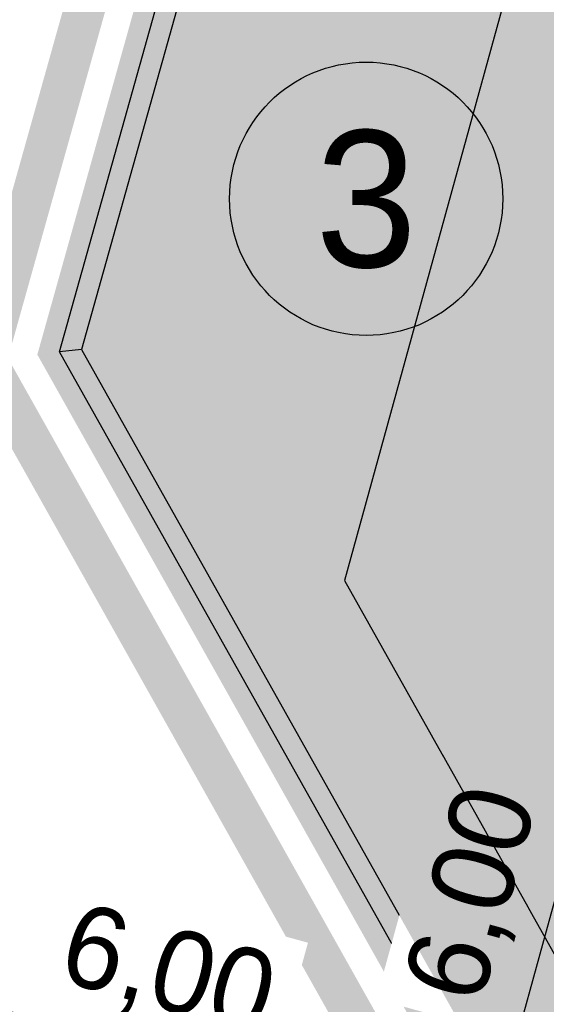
# Model space of a CAD drawing. Extents: x 7460161 to 7461537, y 5624691 to 5625913.
# Tile 11 of 26: x 7460305.31 to 7460309.17, y 5625796.09 to 5625803.29. Entities that reach past the tile are written whole.
import ezdxf
from ezdxf.enums import TextEntityAlignment as Align

# ---------------------------------------------------------------- set-up
doc = ezdxf.new("R2010")
doc.units = 0
doc.header["$MEASUREMENT"] = 0
doc.linetypes.add('DASHED', pattern=[0.75, 0.5, -0.25])
for name, color, linetype in [('AZ_chodniki', 45, 'Continuous'), ('az_ogrodzenie', 10, 'Continuous'), ('hatch_kostka_PROKON', 9, 'Continuous'), ('hatch_kostka_R&F', 9, 'Continuous'), ('ozn_graficzne_PROKON', 5, 'Continuous'), ('widoki_R&F', 4, 'Continuous'), ('wymiary_R&F', 3, 'Continuous')]:
    doc.layers.add(name, color=color, linetype=linetype)
doc.layers.add('AZ_granica', color=7, linetype='Continuous', true_color=0xf00018)
doc.layers.add('az_zieleń', color=7, linetype='Continuous', lineweight=5, true_color=0x00b32d)
doc.styles.add('TECH', font='FL Pismo Techniczne.ttf')
doc.dimstyles.new('K_1-500', dxfattribs={"dimscale": 5, "dimtxt": 0.12, "dimasz": 0.006999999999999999, "dimexe": 10, "dimexo": 50, "dimgap": 0.04, "dimtad": 1, "dimrnd": 0.01, "dimzin": 1, "dimtxsty": 'TECH', "dimblk": 'SS', "dimcen": 0, "dimdle": 10, "dimse1": 1, "dimse2": 1, "dimclrd": 256, "dimclre": 256, "dimclrt": 7, "dimazin": 0, "dimtfac": 1, "dimtix": 1, "dimtmove": 1, "dimatfit": 3, "dimfxl": 1, "dimtfill": 1, "dimtfillclr": 256, "dimtolj": 1, "dimtzin": 0, "dimlwd": -1, "dimarcsym": 0})

# ---------------------------------------------------------------- blocks, each defined once
blk = doc.blocks.new('ogrodzenie')
at = {"layer": 'hatch_kostka_PROKON', "linetype": 'ByBlock', "transparency": 33554457}
blk.add_hatch(color=256, dxfattribs=at).paths.add_polyline_path([(7460350.939338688, 5625701.721017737), (7460348.926884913, 5625702.285450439), (7460341.720402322, 5625698.475611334), (7460340.431329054, 5625693.879491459), (7460344.527236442, 5625686.590448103), (7460353.421875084, 5625684.095769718), (7460359.097979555, 5625684.788697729), (7460363.196785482, 5625688.882980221), (7460363.760947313, 5625690.894468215), (7460362.390058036, 5625696.519270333), (7460357.827162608, 5625699.78919047), (7460353.057600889, 5625701.126908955), (7460353.098108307, 5625701.271335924), (7460357.893083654, 5625699.92648968), (7460362.522626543, 5625696.608807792), (7460363.915987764, 5625690.891802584), (7460363.330598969, 5625688.804631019), (7460359.167436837, 5625684.646063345), (7460353.410262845, 5625683.943238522), (7460344.426905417, 5625686.462799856), (7460340.270123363, 5625693.860175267), (7460341.593365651, 5625698.578122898), (7460348.909726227, 5625702.446051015), (7460350.979846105, 5625701.865444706)])
at = {"layer": 'widoki_R&F', "linetype": 'ByBlock'}
blk.add_lwpolyline([(7460350.939338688, 5625701.721017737), (7460348.926884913, 5625702.285450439), (7460341.720402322, 5625698.475611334), (7460340.431329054, 5625693.879491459), (7460344.527236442, 5625686.590448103), (7460353.421875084, 5625684.095769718), (7460359.097979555, 5625684.788697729), (7460363.196785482, 5625688.882980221), (7460363.760947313, 5625690.894468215), (7460362.390058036, 5625696.519270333), (7460357.827162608, 5625699.78919047), (7460353.057600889, 5625701.126908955), (7460353.098108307, 5625701.271335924), (7460357.893083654, 5625699.92648968), (7460362.522626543, 5625696.608807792), (7460363.915987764, 5625690.891802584), (7460363.330598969, 5625688.804631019), (7460359.167436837, 5625684.646063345), (7460353.410262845, 5625683.943238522), (7460344.426905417, 5625686.462799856), (7460340.270123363, 5625693.860175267), (7460341.593365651, 5625698.578122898), (7460348.909726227, 5625702.446051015), (7460350.979846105, 5625701.865444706)], close=True, dxfattribs=at)
blk.add_lwpolyline([(7460340.431329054, 5625693.87949146), (7460340.270123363, 5625693.860175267)], dxfattribs=at)
blk = doc.blocks.new('SS')
blk.add_line((0, -15), (0, 15))
at = {"const_width": 1.5}
blk.add_lwpolyline([(-5, -5), (5, 5)], dxfattribs=at)
blk = doc.blocks.new('*D19')
at = {"layer": 'Defpoints', "color": 0, "linetype": 'ByBlock'}
for p in [(7460317.558491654, 5625797.558882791), (7460308.400998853, 5625793.839498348), (7460309.76206187, 5625793.464484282)]:
    blk.add_point(p, dxfattribs=at)
at = {"layer": 'wymiary_R&F', "linetype": 'ByBlock'}
blk.add_line((7460309.990349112, 5625799.607830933), (7460308.410295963, 5625793.873240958), dxfattribs=at)
at = {"layer": 'wymiary_R&F', "linetype": 'ByBlock', "xscale": 0.035, "yscale": 0.035, "zscale": 0.035}
for p, rotation in [((7460309.999646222, 5625799.641573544), 74.59550624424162), ((7460308.400998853, 5625793.839498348), 254.5955062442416)]:
    blk.add_blockref('SS', p, dxfattribs=dict(at, rotation=rotation))
at = {"layer": 'wymiary_R&F', "color": 7, "linetype": 'ByBlock', "insert": (7460308.660440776, 5625796.889289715), "char_height": 0.6, "attachment_point": 5, "rotation": 74.59550624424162, "style": 'TECH', "bg_fill": 3, "box_fill_scale": 1.25, "bg_fill_color": 256, "bg_fill_true_color": 13158600, "bg_fill_transparency": 0}
blk.add_mtext('\\A1;{\\C6;6,00}', dxfattribs=at)
blk = doc.blocks.new('*D23')
at = {"layer": 'Defpoints', "color": 0, "linetype": 'ByBlock', "transparency": 16777216}
for p in [(7460305.605279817, 5625800.861859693), (7460311.398055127, 5625799.256269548), (7460304.343555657, 5625796.282601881)]:
    blk.add_point(p, dxfattribs=at)
at = {"layer": 'wymiary_R&F', "linetype": 'ByBlock', "transparency": 16777216}
blk.add_line((7460310.105022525, 5625794.695143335), (7460304.377298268, 5625796.27330477), dxfattribs=at)
at = {"layer": 'wymiary_R&F', "linetype": 'ByBlock', "transparency": 16777216, "xscale": 0.035, "yscale": 0.035, "zscale": 0.035}
for p, rotation in [((7460304.343555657, 5625796.282601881), 164.595506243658), ((7460310.138765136, 5625794.685846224), 344.595506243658)]:
    blk.add_blockref('SS', p, dxfattribs=dict(at, rotation=rotation))
at = {"layer": 'wymiary_R&F', "color": 7, "linetype": 'ByBlock', "transparency": 16777216, "insert": (7460306.39358475, 5625796.298624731), "char_height": 0.6, "attachment_point": 5, "rotation": 344.595506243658, "style": 'TECH', "bg_fill": 3, "box_fill_scale": 1.25, "bg_fill_color": 256, "bg_fill_true_color": 13158600, "bg_fill_transparency": 0}
blk.add_mtext('\\A1;{\\C6;6,00}', dxfattribs=at)
blk = doc.blocks.new('*D29')
at = {"layer": 'Defpoints', "color": 0, "linetype": 'ByBlock'}
for p in [(7460311.398055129, 5625799.256269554), (7460299.986236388, 5625755.205828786), (7460299.986236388, 5625749.996635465)]:
    blk.add_point(p, dxfattribs=at)
at = {"layer": 'wymiary_R&F', "linetype": 'ByBlock'}
blk.add_line((7460311.363055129, 5625755.205828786), (7460300.021236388, 5625755.205828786), dxfattribs=at)
at = {"layer": 'wymiary_R&F', "linetype": 'ByBlock', "xscale": 0.035, "yscale": 0.035, "zscale": 0.035, "rotation": 180}
blk.add_blockref('SS', (7460299.986236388, 5625755.205828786), dxfattribs=at)
at = {"layer": 'wymiary_R&F', "linetype": 'ByBlock', "xscale": 0.035, "yscale": 0.035, "zscale": 0.035}
blk.add_blockref('SS', (7460311.398055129, 5625755.205828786), dxfattribs=at)
at = {"layer": 'wymiary_R&F', "color": 7, "linetype": 'ByBlock', "insert": (7460305.692145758, 5625755.765828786), "char_height": 0.6, "attachment_point": 5, "style": 'TECH', "bg_fill": 3, "box_fill_scale": 1.25, "bg_fill_color": 256, "bg_fill_true_color": 13158600, "bg_fill_transparency": 0}
blk.add_mtext('\\A1;11,41', dxfattribs=at)
blk = doc.blocks.new('*D30')
at = {"layer": 'Defpoints', "color": 0, "linetype": 'ByBlock', "transparency": 16777216}
for p in [(7460320.392099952, 5625796.778137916), (7460299.991506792, 5625753.671027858), (7460299.991506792, 5625749.996571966)]:
    blk.add_point(p, dxfattribs=at)
at = {"layer": 'wymiary_R&F', "linetype": 'ByBlock', "transparency": 16777216}
blk.add_line((7460320.357099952, 5625753.671027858), (7460300.026506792, 5625753.671027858), dxfattribs=at)
at = {"layer": 'wymiary_R&F', "linetype": 'ByBlock', "transparency": 16777216, "xscale": 0.035, "yscale": 0.035, "zscale": 0.035, "rotation": 180}
blk.add_blockref('SS', (7460299.991506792, 5625753.671027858), dxfattribs=at)
at = {"layer": 'wymiary_R&F', "linetype": 'ByBlock', "transparency": 16777216, "xscale": 0.035, "yscale": 0.035, "zscale": 0.035}
blk.add_blockref('SS', (7460320.392099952, 5625753.671027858), dxfattribs=at)
at = {"layer": 'wymiary_R&F', "color": 7, "linetype": 'ByBlock', "transparency": 16777216, "insert": (7460310.191803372, 5625754.231027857), "char_height": 0.6, "attachment_point": 5, "style": 'TECH', "bg_fill": 3, "box_fill_scale": 1.25, "bg_fill_color": 256, "bg_fill_true_color": 13158600, "bg_fill_transparency": 0}
blk.add_mtext('\\A1;20,40', dxfattribs=at)

msp = doc.modelspace()

# ---------------------------------------------------------------- hatches: boundary and pattern name
at = {"layer": 'hatch_kostka_R&F', "linetype": 'ByBlock', "true_color": 0xd2d2cf, "transparency": 33554559}
h = msp.add_hatch(color=254, dxfattribs=at)
edge = h.paths.add_edge_path(flags=16)
edge.add_line((7460310.157534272, 5625796.843325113), (7460311.099808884, 5625795.166460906))
edge.add_line((7460311.099808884, 5625795.166460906), (7460318.900249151, 5625792.978672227))
edge.add_line((7460318.900249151, 5625792.978672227), (7460323.576496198, 5625793.549539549))
edge.add_line((7460323.576496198, 5625793.549539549), (7460326.881575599, 5625796.850971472))
edge.add_line((7460326.881575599, 5625796.850971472), (7460327.183938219, 5625797.929028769))
edge.add_line((7460327.183938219, 5625797.929028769), (7460326.096064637, 5625802.392608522))
edge.add_line((7460326.096064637, 5625802.392608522), (7460323.120428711, 5625804.951444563))
edge.add_line((7460323.120428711, 5625804.951444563), (7460316.410840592, 5625806.796695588))
edge.add_line((7460316.410840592, 5625806.796695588), (7460312.301389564, 5625804.624158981))
edge.add_line((7460312.301389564, 5625804.624158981), (7460311.713087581, 5625802.488996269))
edge.add_line((7460311.713087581, 5625802.488996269), (7460312.056789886, 5625802.394295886))
edge.add_arc((7460312.018629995, 5625802.165261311), 0.2321917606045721, 80.5407296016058, 150.8687327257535)
edge.add_line((7460311.815808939, 5625802.278295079), (7460311.509084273, 5625801.16507925))
edge.add_arc((7460311.738758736, 5625801.123694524), 0.2333732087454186, 169.7855583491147, 246.6110922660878)
edge.add_line((7460311.646116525, 5625800.909497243), (7460311.303870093, 5625801.003796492))
edge.add_line((7460311.303870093, 5625801.003796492), (7460310.157534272, 5625796.843325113))
h.paths.add_polyline_path([(7460316.315003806, 5625808.867133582), (7460316.274495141, 5625808.722702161), (7460316.131111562, 5625808.762916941), (7460315.907482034, 5625807.942839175), (7460314.856935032, 5625808.237485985), (7460309.388644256, 5625805.346573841), (7460307.692152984, 5625799.189387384), (7460310.430935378, 5625794.315472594), (7460318.822834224, 5625791.961797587), (7460324.039544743, 5625792.598643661), (7460327.773665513, 5625796.328643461), (7460328.217541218, 5625797.911257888), (7460326.991578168, 5625802.941423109), (7460323.601289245, 5625805.856831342), (7460318.326204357, 5625807.310276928), (7460318.538227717, 5625808.087793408), (7460318.394278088, 5625808.125932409), (7460318.43326837, 5625808.273095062)])

# ---------------------------------------------------------------- linework, layer by layer
at = {"layer": 'AZ_chodniki', "linetype": 'Continuous'}
msp.add_lwpolyline([(7460318.326204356, 5625807.310276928), (7460318.57769173, 5625808.232512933), (7460316.170575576, 5625808.907636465), (7460315.907482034, 5625807.942839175), (7460316.170575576, 5625808.907636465), (7460315.907482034, 5625807.942839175), (7460314.856935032, 5625808.237485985), (7460309.388644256, 5625805.346573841), (7460307.692152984, 5625799.189387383), (7460307.692152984, 5625799.189387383), (7460307.692152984, 5625799.189387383), (7460307.692152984, 5625799.189387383), (7460307.692152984, 5625799.189387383), (7460307.692152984, 5625799.189387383), (7460310.430935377, 5625794.315472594), (7460318.822834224, 5625791.961797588), (7460324.039544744, 5625792.598643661), (7460327.773665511, 5625796.328643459), (7460328.217541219, 5625797.91125789), (7460326.991578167, 5625802.941423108), (7460323.601289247, 5625805.856831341), (7460318.326204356, 5625807.310276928)], dxfattribs=at)
at = {"layer": 'AZ_granica', "color": 106, "linetype": 'DASHED', "ltscale": 3, "true_color": 0x00671f, "const_width": 0.3}
msp.add_lwpolyline([(7460320.156986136, 5625808.30886199), (7460323.44797693, 5625807.385838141), (7460328.299678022, 5625803.908950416), (7460329.767945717, 5625797.884601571), (7460329.111800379, 5625795.545151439), (7460324.734117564, 5625791.172299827), (7460318.706711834, 5625790.436485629), (7460309.427625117, 5625793.038990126), (7460305.067927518, 5625800.797472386), (7460306.505066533, 5625805.921512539), (7460314.187687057, 5625809.98307069), (7460314.861330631, 5625809.794133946), (7460319.75116576, 5625827.22857228), (7460325.260542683, 5625826.505312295)], close=True, dxfattribs=at)
at = {"layer": 'az_ogrodzenie', "color": 30, "linetype": 'DASHED', "ltscale": 3, "const_width": 0.3}
msp.add_lwpolyline([(7460319.540538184, 5625807.962463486), (7460323.228240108, 5625806.928174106), (7460327.857782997, 5625803.610492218), (7460329.251144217, 5625797.89348701), (7460328.665755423, 5625795.806315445), (7460324.502593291, 5625791.647747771), (7460318.745419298, 5625790.944922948), (7460309.762061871, 5625793.464484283), (7460305.605279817, 5625800.861859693), (7460306.928522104, 5625805.579807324), (7460314.24488268, 5625809.447735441), (7460315.207729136, 5625809.177685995), (7460320.115602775, 5625826.676439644), (7460324.623274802, 5625826.084681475)], close=True, dxfattribs=at)
at = {"layer": 'ozn_graficzne_PROKON', "color": 3}
msp.add_circle((7460307.851400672, 5625801.983177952), 1, dxfattribs=at)

# ---------------------------------------------------------------- block references
at = {"linetype": 'ByBlock'}
msp.add_blockref('ogrodzenie', (-34.66484354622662, 107.00168442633), dxfattribs=at)

# ---------------------------------------------------------------- texts
at = {"layer": 'ozn_graficzne_PROKON', "color": 1, "style": 'TECH'}
msp.add_text('3', height=1, dxfattribs=at).set_placement((7460307.851400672, 5625801.983177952), align=Align.MIDDLE_CENTER)

# ---------------------------------------------------------------- next in the draw order: dimensions: what is measured, and where the dimension line sits
at = {"layer": 'wymiary_R&F', "linetype": 'ByBlock'}
dim = msp.add_linear_dim(base=(7460308.400998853, 5625793.839498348), p1=(7460317.558491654, 5625797.558882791), p2=(7460309.76206187, 5625793.464484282), angle=74.59550624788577, text='{\\C6;6,00}', dimstyle='K_1-500', dxfattribs=at)
dim.commit()
dim.dimension.update_dxf_attribs({"geometry": '*D19', "text_midpoint": (7460308.660440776, 5625796.889289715)})

# ---------------------------------------------------------------- next in the draw order: dimensions: what is measured, and where the dimension line sits
dim = msp.add_linear_dim(base=(7460304.343555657, 5625796.282601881), p1=(7460311.398055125, 5625799.256269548), p2=(7460305.605279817, 5625800.861859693), angle=164.595506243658, text='{\\C6;6,00}', dimstyle='K_1-500', dxfattribs=at)
dim.commit()
dim.dimension.update_dxf_attribs({"geometry": '*D23', "text_midpoint": (7460306.24483098, 5625795.758742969), "dimtype": 160})

# ---------------------------------------------------------------- next in the draw order: dimensions: what is measured, and where the dimension line sits
dim = msp.add_linear_dim(base=(7460299.986236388, 5625755.205828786), p1=(7460311.398055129, 5625799.256269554), p2=(7460299.986236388, 5625749.996635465), dimstyle='K_1-500', dxfattribs=at)
dim.commit()
dim.dimension.update_dxf_attribs({"geometry": '*D29', "text_midpoint": (7460305.692145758, 5625755.765828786)})

# ---------------------------------------------------------------- next in the draw order: dimensions: what is measured, and where the dimension line sits
dim = msp.add_linear_dim(base=(7460299.991506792, 5625753.671027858), p1=(7460320.392099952, 5625796.778137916), p2=(7460299.991506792, 5625749.996571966), dimstyle='K_1-500', dxfattribs=at)
dim.commit()
dim.dimension.update_dxf_attribs({"geometry": '*D30', "text_midpoint": (7460310.191803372, 5625754.231027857)})

# ---------------------------------------------------------------- next in the draw order: hatches: boundary and pattern name
at = {"layer": 'az_zieleń', "transparency": 33554470}
h = msp.add_hatch(color=256, dxfattribs=at)
h.dxf.hatch_style = 1
h.paths.add_polyline_path([(7460309.388644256, 5625805.346573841), (7460314.856935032, 5625808.237485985), (7460315.907482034, 5625807.942839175), (7460316.131111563, 5625808.76291694), (7460314.262041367, 5625809.287134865), (7460307.055558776, 5625805.47729576), (7460305.766485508, 5625800.881175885), (7460309.862392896, 5625793.592132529), (7460318.757031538, 5625791.097454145), (7460324.433136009, 5625791.790382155), (7460328.531941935, 5625795.884664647), (7460329.096103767, 5625797.896152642), (7460327.72521449, 5625803.520954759), (7460323.162319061, 5625806.790874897), (7460318.538227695, 5625808.087793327), (7460318.326204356, 5625807.310276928), (7460323.601289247, 5625805.856831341), (7460326.991578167, 5625802.941423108), (7460328.217541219, 5625797.91125789), (7460327.773665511, 5625796.328643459), (7460324.039544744, 5625792.598643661), (7460318.822834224, 5625791.961797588), (7460310.430935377, 5625794.315472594), (7460307.692152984, 5625799.189387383)])
at = {"layer": 'hatch_kostka_R&F', "linetype": 'ByBlock'}
h = msp.add_hatch(dxfattribs=at)
h.set_pattern_fill('mosaic', color=256, scale=1.35, pattern_type=2)
h.set_pattern_definition([(0, (0.945, 0.0675), (1.35, 1.35), [0.0675, -0.0675, 0.135, -1.08]), (0, (0.405, 0.135), (1.35, 1.35), [0.3375, -1.0125]), (0, (0.3375, 0.2025), (1.35, 1.35), [0.3375, -1.0125]), (0, (0.945, 0.54), (1.35, 1.35), [0.0675, -1.2825]), (0, (0.27, 0.675), (1.35, 1.35), [0.2025, -1.1475]), (0, (0.27, 0.7425000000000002), (1.35, 1.35), [0.2025, -1.1475]), (0, (1.08, 0.81), (1.35, 1.35), [0.405, -0.945]), (0, (1.0125, 0.8775000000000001), (1.35, 1.35), [0.405, -0.945]), (0, (0.675, 1.0125), (1.35, 1.35), [0.135, -1.215]), (0, (0.7425000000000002, 1.08), (1.35, 1.35), [0.0675, -1.2825]), (0, (0.135, 1.215), (1.35, 1.35), [0.0675, -0.0675, 0.0675, -1.1475]), (90, (0.135, 0.945), (-1.35, 1.35), [0.2025, -1.1475]), (90, (0.2025, 0.4725), (-1.35, 1.35), [0.0675, -0.135, 0.0675, -0.135, 0.27, -0.675]), (90, (0.3375, 1.2825), (-1.35, 1.35), [0.0675, -1.2825]), (90, (0.54, 0.675), (-1.35, 1.35), [0.0675, -1.2825]), (90, (0.6075, 1.0125), (-1.35, 1.35), [0.0675, -1.2825]), (90, (0.7425000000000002, 0.27), (-1.35, 1.35), [0.135, -1.215]), (90, (0.81, 0.2025), (-1.35, 1.35), [0.2025, -1.1475]), (90, (0.8775000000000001, 1.0125), (-1.35, 1.35), [0.135, -0.0675, 0.135, -1.0125]), (90, (0.945, 0.6075), (-1.35, 1.35), [0.27, -1.08]), (90, (1.0125, 0.6075), (-1.35, 1.35), [0.135, -1.215]), (90, (1.1475, 0.135), (-1.35, 1.35), [0.27, -1.08]), (90, (1.215, 0.135), (-1.35, 1.35), [0.2025, -1.1475]), (45, (0.675, 0.2025), (0, 1.350000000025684), [0.09545940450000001, -1.813728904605]), (45, (0.8775000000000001, 0.54), (0, 1.350000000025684), [0.09545940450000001, -1.813728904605]), (45, (1.0125, 0.7425000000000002), (0, 1.350000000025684), [0.09545940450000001, -1.813728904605]), (45, (0.0675, 0.8775000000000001), (0, 1.350000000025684), [0.09545940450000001, -1.813728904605]), (45, (0.2025, 1.1475), (0, 1.350000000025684), [0.09545940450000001, -1.813728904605]), (45, (0.81, 0.405), (0, 1.350000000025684), [0.19091835, -1.7182699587]), (45, (0.945, 1.2825), (0, 1.350000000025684), [0.19091835, -1.7182699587]), (135, (0.8775000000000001, 0), (-1.350000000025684, 1.498801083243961e-16), [0.19091835, -1.7182699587]), (135, (0.945, 0.0675), (-1.350000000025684, 1.498801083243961e-16), [0.19091835, -1.7182699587]), (135, (1.1475, 0.405), (-1.350000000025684, 1.498801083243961e-16), [0.19091835, -1.7182699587]), (135, (0.945, 0.8775000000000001), (-1.350000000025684, 1.498801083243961e-16), [0.19091835, -1.7182699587]), (135, (1.0125, 0.8775000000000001), (-1.350000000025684, 1.498801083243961e-16), [0.19091835, -1.7182699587]), (135, (0.7425000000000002, 0.4725), (-1.350000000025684, 1.498801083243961e-16), [0.2863782, -1.6228101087]), (135, (1.215, 0.405), (-1.350000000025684, 1.498801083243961e-16), [0.2863782, -1.6228101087]), (135, (0.7425000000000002, 0.405), (-1.350000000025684, 1.498801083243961e-16), [0.381837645, -1.5273506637]), (135, (0.135, 1.215), (-1.350000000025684, 1.498801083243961e-16), [0.381837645, -1.5273506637]), (135, (0.135, 1.1475), (-1.350000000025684, 1.498801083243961e-16), [0.381837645, -1.5273506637]), (135, (0.2025, 0.405), (-1.350000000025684, 1.498801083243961e-16), [0.09545940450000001, -1.813728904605]), (135, (0.2025, 0.7425000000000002), (-1.350000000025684, 1.498801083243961e-16), [0.09545940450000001, -1.813728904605]), (26.5650512, (1.0125, 0.0675), (1.350000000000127, 5.40087199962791e-10), [0.1509345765, -2.867757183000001]), (26.5650512, (0.7425000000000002, 0.4725), (1.350000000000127, 5.40087199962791e-10), [0.1509345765, -2.867757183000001]), (26.5650512, (1.215, 0.3375), (1.350000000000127, 5.40087199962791e-10), [0.30186918, -2.71682258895]), (26.5650512, (1.215, 0.405), (1.350000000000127, 5.40087199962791e-10), [0.30186918, -2.71682258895]), (63.43494882, (0.81, 1.08), (6.884817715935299e-11, 1.350000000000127), [0.15093, -1.5093, 0.30186, -1.05660176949]), (63.43494882, (0.135, 0.54), (6.884817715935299e-11, 1.350000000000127), [0.1509345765, -2.867757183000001]), (63.43494882, (0.3375, 0), (6.884817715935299e-11, 1.350000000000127), [0.1509345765, -2.867757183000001]), (63.43494882, (0.2025, 0.54), (6.884817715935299e-11, 1.350000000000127), [0.1509345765, -2.867757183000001]), (63.43494882, (0.8775000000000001, 1.1475), (6.884817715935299e-11, 1.350000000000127), [0.1509345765, -2.867757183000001]), (63.43494882, (0.81, 1.08), (6.884817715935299e-11, 1.350000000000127), [0.1509345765, -2.867757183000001]), (63.43494882, (0.54, 0.7425000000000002), (6.884817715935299e-11, 1.350000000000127), [0.30186918, -2.71682258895]), (63.43494882, (0.4725, 0.7425000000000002), (6.884817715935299e-11, 1.350000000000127), [0.30186918, -2.71682258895]), (116.5650512, (0.27, 0.7425000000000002), (-5.400869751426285e-10, 1.350000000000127), [0.1509345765, -2.867757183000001]), (116.5650512, (0.3375, 0.135), (-5.400869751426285e-10, 1.350000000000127), [0.30186918, -2.71682258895]), (116.5650512, (0.3375, 0.2025), (-5.400869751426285e-10, 1.350000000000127), [0.30186918, -2.71682258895]), (153.43494882, (0.6075, 1.08), (-1.350000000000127, 6.88485518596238e-11), [0.30186918, -2.71682258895]), (153.43494882, (0.7425000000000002, 1.08), (-1.350000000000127, 6.88485518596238e-11), [0.4528037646, -2.56588800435])])
edge = h.paths.add_edge_path(flags=16)
edge.add_line((7460310.157534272, 5625796.843325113), (7460311.099808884, 5625795.166460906))
edge.add_line((7460311.099808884, 5625795.166460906), (7460318.900249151, 5625792.978672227))
edge.add_line((7460318.900249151, 5625792.978672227), (7460323.576496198, 5625793.549539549))
edge.add_line((7460323.576496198, 5625793.549539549), (7460326.881575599, 5625796.850971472))
edge.add_line((7460326.881575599, 5625796.850971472), (7460327.183938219, 5625797.929028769))
edge.add_line((7460327.183938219, 5625797.929028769), (7460326.096064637, 5625802.392608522))
edge.add_line((7460326.096064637, 5625802.392608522), (7460323.120428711, 5625804.951444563))
edge.add_line((7460323.120428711, 5625804.951444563), (7460316.410840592, 5625806.796695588))
edge.add_line((7460316.410840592, 5625806.796695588), (7460312.301389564, 5625804.624158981))
edge.add_line((7460312.301389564, 5625804.624158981), (7460311.713087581, 5625802.488996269))
edge.add_line((7460311.713087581, 5625802.488996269), (7460312.056789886, 5625802.394295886))
edge.add_arc((7460312.018629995, 5625802.165261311), 0.2321917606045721, 80.5407296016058, 150.8687327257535)
edge.add_line((7460311.815808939, 5625802.278295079), (7460311.509084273, 5625801.16507925))
edge.add_arc((7460311.738758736, 5625801.123694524), 0.2333732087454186, 169.7855583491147, 246.6110922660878)
edge.add_line((7460311.646116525, 5625800.909497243), (7460311.303870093, 5625801.003796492))
edge.add_line((7460311.303870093, 5625801.003796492), (7460310.157534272, 5625796.843325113))
h.paths.add_polyline_path([(7460315.907482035, 5625807.942839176), (7460314.856935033, 5625808.237485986), (7460309.388644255, 5625805.34657384), (7460307.692152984, 5625799.189387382), (7460310.430935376, 5625794.315472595), (7460318.822834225, 5625791.961797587), (7460324.039544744, 5625792.598643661), (7460327.773665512, 5625796.32864346), (7460328.217541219, 5625797.911257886), (7460326.991578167, 5625802.941423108), (7460323.60128925, 5625805.856831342), (7460318.326204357, 5625807.310276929), (7460318.538227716, 5625808.087793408), (7460318.394278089, 5625808.12593241), (7460318.433249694, 5625808.273024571), (7460316.315002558, 5625808.867129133), (7460316.274495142, 5625808.722702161), (7460316.131111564, 5625808.76291694)])

# ---------------------------------------------------------------- next in the draw order: linework, layer by layer
at = {"layer": 'AZ_chodniki', "linetype": 'Continuous'}
msp.add_lwpolyline([(7460316.131111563, 5625808.76291694), (7460315.907482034, 5625807.942839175), (7460315.907482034, 5625807.942839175), (7460315.907482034, 5625807.942839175), (7460314.856935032, 5625808.237485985), (7460309.388644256, 5625805.346573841), (7460307.692152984, 5625799.189387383), (7460307.692152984, 5625799.189387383), (7460307.692152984, 5625799.189387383), (7460307.692152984, 5625799.189387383), (7460307.692152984, 5625799.189387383), (7460307.692152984, 5625799.189387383), (7460310.430935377, 5625794.315472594), (7460318.822834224, 5625791.961797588)], dxfattribs=at)

doc.saveas('drawing.dxf')
